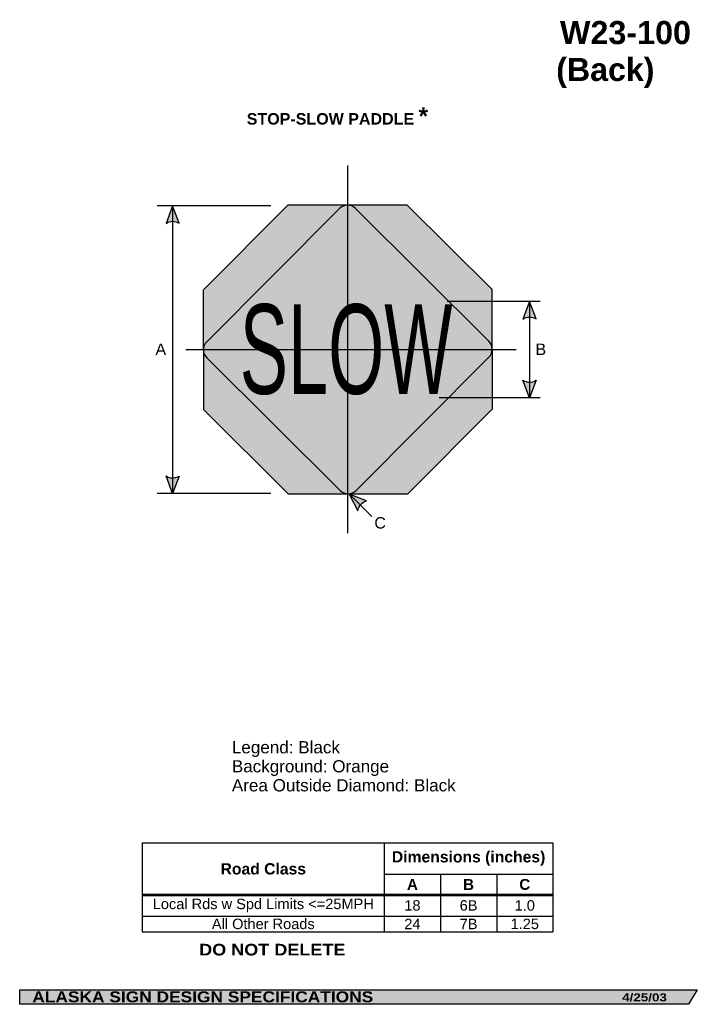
# Model space of a CAD drawing. Header units: feet. Extents: x 3.5 to 45.8, y 0.2 to 61.5.
import ezdxf
from ezdxf.enums import TextEntityAlignment as Align

# ---------------------------------------------------------------- set-up
doc = ezdxf.new("R2010")
doc.units = ezdxf.units.FT
doc.header["$MEASUREMENT"] = 0
doc.linetypes.add('DASHED2', pattern=[0.375, 0.25, -0.125])
doc.layers.add('Sign', color=7, linetype='Continuous')
doc.styles.add('ARIAL', font='arial.ttf')
doc.styles.add('ARIAL B', font='arialbd.ttf')
doc.styles.add('ARIAL BLACK B', font='ariblk.ttf')
doc.styles.add('ARIAL BLACK BI', font='ariblk.ttf')
doc.styles.add('FHWA SERIES B2000EX', font='txt')

# ---------------------------------------------------------------- blocks, each defined once
blk = doc.blocks.new('*T2')
at = {"color": 0, "linetype": 'ByBlock', "lineweight": -2, "transparency": 16777216}
for p, q in [((0, 0), (25.58517619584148, 0)), ((0, 0), (0, -5.545840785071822)), ((15.08517619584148, 0), (15.08517619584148, -5.545840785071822)), ((25.58517619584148, 0), (25.58517619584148, -5.545840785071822)), ((15.08517619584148, -1.94122735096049), (25.58517619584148, -1.94122735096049)), ((18.58517619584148, -1.94122735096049), (18.58517619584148, -5.545840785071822)), ((22.08517619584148, -1.94122735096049), (22.08517619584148, -5.545840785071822)), ((0, -3.240881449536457), (25.58517619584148, -3.240881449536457)), ((0, -4.559174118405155), (25.58517619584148, -4.559174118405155)), ((0, -5.545840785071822), (25.58517619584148, -5.545840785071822))]:
    blk.add_line(p, q, dxfattribs=at)
at = {"color": 18, "transparency": 16777216, "attachment_point": 5}
for s, insert, char_height, width, style in [('Dimensions (inches)', (20.33517619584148, -0.9706136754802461), 0.7, 10.38, 'ARIAL B'), ('Road Class', (7.54258809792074, -1.620440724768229), 0.7, 14.96517619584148, 'ARIAL B'), ('A', (16.83517619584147, -2.591054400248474), 0.675, 3.379999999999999, 'ARIAL B'), ('B', (20.33517619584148, -2.591054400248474), 0.675, 3.379999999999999, 'ARIAL B'), ('C', (23.83517619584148, -2.591054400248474), 0.675, 3.379999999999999, 'ARIAL B'), ('Local Rds w Spd Limits <=25MPH', (7.54258809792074, -3.900027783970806), 0.65, 14.96517619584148, 'ARIAL'), ('18', (16.83517619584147, -3.900027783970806), 0.65, 3.379999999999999, 'ARIAL'), ('6B', (20.33517619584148, -3.900027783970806), 0.65, 3.379999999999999, 'ARIAL'), ('1.0', (23.83517619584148, -3.900027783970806), 0.65, 3.379999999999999, 'ARIAL'), ('All Other Roads', (7.54258809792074, -5.052507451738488), 0.65, 14.96517619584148, 'ARIAL'), ('24', (16.83517619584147, -5.052507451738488), 0.65, 3.379999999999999, 'ARIAL'), ('7B', (20.33517619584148, -5.052507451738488), 0.65, 3.379999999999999, 'ARIAL'), ('1.25', (23.83517619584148, -5.052507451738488), 0.65, 3.379999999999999, 'ARIAL')]:
    blk.add_mtext(s, dxfattribs=dict(at, insert=insert, char_height=char_height, width=width, style=style))

msp = doc.modelspace()

# ---------------------------------------------------------------- hatches: boundary and pattern name
h = msp.add_hatch(color=256)
h.dxf.hatch_style = 1
edge = h.paths.add_edge_path()
edge.add_line((13.48030735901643, 48.85761258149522), (13.06992975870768, 49.9465446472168))
edge.add_line((13.06992975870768, 49.9465446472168), (12.66238661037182, 48.8483966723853))
edge.add_arc((13.07812950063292, 48.25104984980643), 0.7277811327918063, 56.453865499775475, 124.837238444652, ccw=False)
h = msp.add_hatch(color=256)
h.dxf.hatch_style = 1
h.paths.add_polyline_path([(20.24118392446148, 49.97594075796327), (14.98249392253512, 44.69339511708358), (14.99936240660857, 37.23961591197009), (20.28190804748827, 31.98092591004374), (27.73568725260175, 31.99779439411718), (32.99437725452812, 37.28034003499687), (32.97750877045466, 44.73411924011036), (27.69496312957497, 49.99280924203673)])
at = {"true_color": 0xffa420}
h = msp.add_hatch(color=40, dxfattribs=at)
h.dxf.hatch_style = 1
h.paths.add_polyline_path([(24.46821007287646, 49.77853646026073, 0.4142135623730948), (23.46887375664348, 49.7762748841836), (15.19723313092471, 41.46711060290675, 0.4142135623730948), (15.19949470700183, 40.46777428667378), (23.50865898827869, 32.19613366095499, 0.4142135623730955), (24.50799530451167, 32.1983952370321), (32.77963593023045, 40.50755951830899, 0.4142135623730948), (32.77737435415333, 41.50689583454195)])
h = msp.add_hatch(color=256)
h.dxf.hatch_style = 1
edge = h.paths.add_edge_path()
edge.add_line((35.71789560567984, 42.88886258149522), (35.30751800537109, 43.97779464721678))
edge.add_line((35.30751800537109, 43.97779464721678), (34.89997485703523, 42.87964667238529))
edge.add_arc((35.31571774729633, 42.28229984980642), 0.7277811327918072, 56.4538654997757, 124.83723844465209, ccw=False)
h = msp.add_hatch(color=256)
h.dxf.hatch_style = 1
edge = h.paths.add_edge_path()
edge.add_line((35.71789560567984, 39.06893796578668), (35.30751800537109, 37.9800059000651))
edge.add_line((35.30751800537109, 37.9800059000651), (34.89997485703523, 39.0781538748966))
edge.add_arc((35.31571774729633, 39.67550069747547), 0.7277811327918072, 235.1627615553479, 303.5461345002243)
h = msp.add_hatch(color=256)
h.dxf.hatch_style = 1
edge = h.paths.add_edge_path()
edge.add_line((13.48030735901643, 33.10018796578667), (13.06992975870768, 32.0112559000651))
edge.add_line((13.06992975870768, 32.0112559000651), (12.66238661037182, 33.1094038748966))
edge.add_arc((13.07812950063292, 33.70675069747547), 0.7277811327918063, 235.162761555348, 303.5461345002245)
h = msp.add_hatch(color=256)
h.dxf.hatch_style = 1
edge = h.paths.add_edge_path()
edge.add_line((25.16325540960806, 31.54595150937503), (24.08265686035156, 31.97779591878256))
edge.add_line((24.08265686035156, 31.97779591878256), (24.61818479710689, 30.93605208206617))
edge.add_arc((25.33958006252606, 30.8398530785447), 0.7277811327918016, 104.02097170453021, 172.4043446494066, ccw=False)
at = {"layer": 'Sign', "true_color": 0x000000}
msp.add_hatch(color=18, dxfattribs=at).paths.add_polyline_path([(3.544104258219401, 1.066867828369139), (45.76539484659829, 1.066867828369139), (45.21944936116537, 0.1671574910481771), (3.545501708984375, 0.1671574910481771)], flags=0)

# ---------------------------------------------------------------- linework, layer by layer
for p, q in [((11.17916938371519, 10.22766733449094), (36.76434557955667, 10.22766733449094)), ((11.17916938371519, 7.033826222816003), (36.76434557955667, 7.033826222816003)), ((11.17916938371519, 6.947898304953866), (36.76434557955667, 6.947898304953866))]:
    msp.add_line(p, q)
for points in [[(13.48030735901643, 48.85761258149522), (13.06992975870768, 49.9465446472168), (12.66238661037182, 48.8483966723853, -0.307560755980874), (13.48030735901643, 48.85761258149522, -4.141293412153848)], [(35.71789560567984, 42.88886258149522), (35.30751800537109, 43.97779464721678), (34.89997485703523, 42.87964667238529, -0.307560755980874), (35.71789560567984, 42.88886258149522, -4.141293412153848)], [(35.71789560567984, 39.06893796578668), (35.30751800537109, 37.9800059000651), (34.89997485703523, 39.0781538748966, 0.307560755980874), (35.71789560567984, 39.06893796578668, 4.141293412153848)], [(13.48030735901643, 33.10018796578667), (13.06992975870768, 32.0112559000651), (12.66238661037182, 33.1094038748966, 0.307560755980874), (13.48030735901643, 33.10018796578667, 4.141293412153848)], [(25.16325540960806, 31.54595150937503), (24.08265686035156, 31.97779591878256), (24.61818479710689, 30.93605208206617, -0.307560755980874), (25.16325540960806, 31.54595150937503, -4.141293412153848)]]:
    msp.add_lwpolyline(points, format="xyb")
msp.add_lwpolyline([(32.97750877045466, 44.73411924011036), (27.69496312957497, 49.99280924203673), (20.24118392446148, 49.97594075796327), (14.98249392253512, 44.69339511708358), (14.99936240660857, 37.23961591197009), (20.28190804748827, 31.98092591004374), (27.73568725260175, 31.99779439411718), (32.99437725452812, 37.28034003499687)], close=True)
at = {"color": 40, "true_color": 0xffa420}
msp.add_lwpolyline([(23.46887375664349, 49.77627488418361), (15.19723313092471, 41.46711060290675, 0.4142135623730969), (15.19949470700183, 40.46777428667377), (23.50865898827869, 32.19613366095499, 0.4142135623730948), (24.50799530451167, 32.19839523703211), (32.77963593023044, 40.50755951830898, 0.4142135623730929), (32.77737435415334, 41.50689583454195), (24.46821007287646, 49.77853646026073, 0.4142135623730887)], format="xyb", close=True, dxfattribs=at)
at = {"layer": 'Sign', "color": 18, "lineweight": -3, "true_color": 0x000000}
for p, q in [((23.96807352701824, 52.45833333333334), (23.96807352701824, 29.54166666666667)), ((19.18451944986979, 49.94875590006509), (12.10118611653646, 49.94875590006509)), ((13.06992975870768, 49.98000590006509), (13.06992975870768, 31.98000590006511)), ((35.98128382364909, 43.97779464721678), (30.17119852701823, 43.97779464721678)), ((35.30751800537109, 43.9800059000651), (35.30751800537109, 37.9800059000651)), ((13.89085133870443, 40.9800059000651), (34.47418467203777, 40.9800059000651)), ((35.98128382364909, 37.97909673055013), (29.68161519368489, 37.97909673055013)), ((19.18451944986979, 32.0112559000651), (12.10118611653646, 32.0112559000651)), ((24.08265686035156, 31.98000717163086), (25.49474843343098, 30.56791559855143))]:
    msp.add_line(p, q, dxfattribs=at)
at = {"layer": 'Sign', "color": 7, "linetype": 'DASHED2', "lineweight": -3, "ltscale": 2, "true_color": 0xffffff}
for points in [[(23.96807352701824, 49.984375), (23.96807352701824, 31.97395833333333)], [(14.96897633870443, 40.9800059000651), (32.96796750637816, 40.9800059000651)]]:
    msp.add_lwpolyline(points, dxfattribs=at)
at = {"layer": 'Sign', "color": 250, "lineweight": -3, "true_color": 0x1f1a17}
msp.add_lwpolyline([(3.544104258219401, 1.066867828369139), (45.76539484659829, 1.066867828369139), (45.21944936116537, 0.1671574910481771), (3.545501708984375, 0.1671574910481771)], close=True, dxfattribs=at)

# ---------------------------------------------------------------- block references
msp.add_blockref('*T2', (11.17916938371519, 10.22766733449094))

# ---------------------------------------------------------------- texts
at = {"layer": 'Sign', "color": 18, "true_color": 0x000000}
for s, height, style, p, p2 in [('W23-100', 1.439537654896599, 'ARIAL B', (37.2109375, 60.02447128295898), (45.37093607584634, 60.02447128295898)), ('(Back)', 1.433214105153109, 'ARIAL B', (36.97613779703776, 57.72447204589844), (43.09613800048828, 57.72447204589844)), ('*', 1.076045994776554, 'ARIAL B', (28.40164057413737, 55.00777943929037), (28.98663965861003, 55.00777943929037)), ('STOP-SLOW PADDLE', 0.714837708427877, 'ARIAL B', (17.69164021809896, 55.00777943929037), (28.12163925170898, 55.00777943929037)), ('SLOW', 5.587121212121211, 'FHWA SERIES B2000EX', (17.25843753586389, 38.22012078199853), (30.50843753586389, 38.22012078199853)), ('A', 0.7174720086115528, 'ARIAL', (12.00159581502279, 40.64000701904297), (12.67159525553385, 40.64000701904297)), ('B', 0.7190477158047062, 'ARIAL', (35.67867914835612, 40.64000701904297), (36.34867858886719, 40.64000701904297)), ('C', 0.71367134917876, 'ARIAL', (25.64222081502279, 29.8258056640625), (26.36222076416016, 29.8258056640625)), ('Legend: Black', 0.7606912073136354, 'ARIAL', (16.76468149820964, 15.81208674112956), (23.49986012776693, 15.81208674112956)), ('Background: Orange', 0.7598517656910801, 'ARIAL', (16.76468149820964, 14.62601852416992), (26.56034215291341, 14.62601852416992)), ('Area Outside Diamond: Black', 0.7610989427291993, 'ARIAL', (16.76468149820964, 13.43995030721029), (30.71158599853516, 13.43995030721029))]:
    msp.add_text(s, height=height, dxfattribs=dict(at, style=style)).set_placement(p, p2, align=Align.ALIGNED)
at = {"layer": 'Sign', "color": 7, "true_color": 0xffffff}
for s, height, style, p, p2 in [('DO NOT DELETE', 0.7246084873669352, 'ARIAL BLACK B', (14.7284901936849, 3.212500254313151), (23.8384895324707, 3.212500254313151)), ('ALASKA SIGN DESIGN SPECIFICATIONS', 0.6851755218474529, 'ARIAL BLACK BI', (4.329739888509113, 0.2906695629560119), (25.57298533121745, 0.2906695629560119)), ('4/25/03', 0.4958347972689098, 'ARIAL BLACK BI', (41.08164342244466, 0.3521741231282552), (43.86995315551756, 0.3521741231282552))]:
    msp.add_text(s, height=height, dxfattribs=dict(at, style=style)).set_placement(p, p2, align=Align.ALIGNED)

doc.saveas('drawing.dxf')
